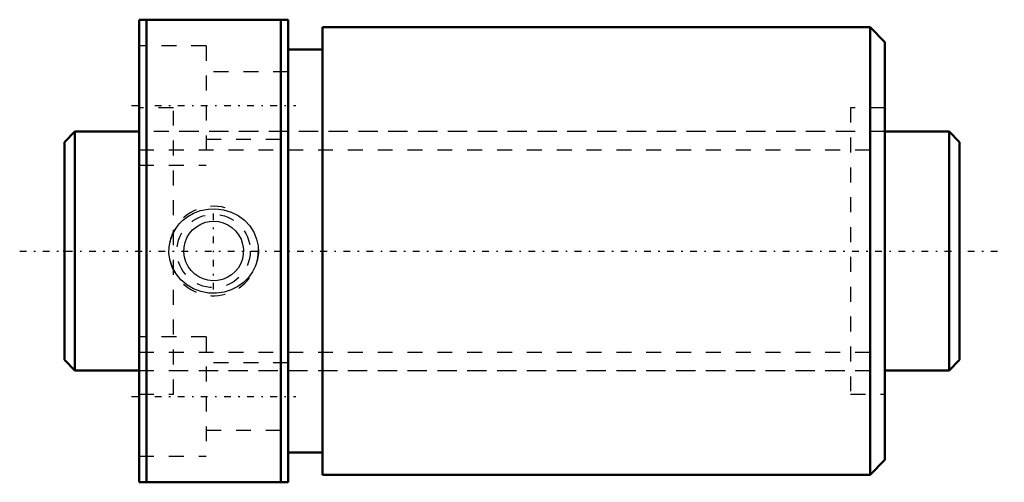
# Model space of a CAD drawing. Header units: millimetres. Extents: x -3 to 63, y -15.5 to 15.5.
import ezdxf

# ---------------------------------------------------------------- set-up
doc = ezdxf.new("R2010")
doc.units = ezdxf.units.MM
doc.linetypes.add('Center', pattern=[1.5, 0.45, -0.5, 0.05, -0.5])
doc.linetypes.add('Dashed', pattern=[2, 1, -1])
for name, color, linetype, lineweight in [('2d ConnectionPoints', 7, 'Continuous', 50), ('AM_0', 7, 'Continuous', 50), ('AM_5', 3, 'Continuous', 25), ('AM_7', 7, 'Center', 25), ('AM_9', 6, 'Dashed', 25)]:
    doc.layers.add(name, color=color, linetype=linetype, lineweight=lineweight)

# ---------------------------------------------------------------- blocks, each defined once
blk = doc.blocks.new('1_DK_1605_4RR0Nut_0_in_DK1605_4RRG1_60LC0_000_4')
at = {"layer": 'AM_0'}
for p, q in [((5, 15.5), (15, 15.5)), ((5, -15.5), (5, 15.5)), ((5.5, 15.5), (5.5, -15.5)), ((14.5, -15.5), (14.5, 15.5)), ((15, -15.5), (15, 15.5)), ((17.3, 15), (17.3, -15)), ((54, 15), (17.3, 15)), ((54, 15), (54, -15)), ((55, 14), (54, 15)), ((55, 14), (55, -14)), ((17.3, 13.5), (15, 13.5)), ((15, -13.5), (17.3, -13.5)), ((54, -15), (55, -14)), ((17.3, -15), (54, -15)), ((15, -15.5), (5, -15.5))]:
    blk.add_line(p, q, dxfattribs=at)
at = {"layer": 'AM_5', "linetype": 'Dashed'}
blk.add_arc((10, 0), 3, 75, 15, dxfattribs=at)
at = {"layer": 'AM_7'}
for p, q in [((4.5, 9.75), (15.5, 9.75)), ((10, -2.581), (10, 2.581)), ((4.5, -9.75), (15.5, -9.75))]:
    blk.add_line(p, q, dxfattribs=at)
at = {"layer": 'AM_9'}
for p, q in [((9.5, 13.75), (5, 13.75)), ((9.5, 13.75), (9.5, 5.75)), ((15, 12), (9.5, 12)), ((7.3, 9.6), (5, 9.6)), ((7.3, -9.6), (7.3, 9.6)), ((52.7, 9.6), (52.7, -9.6)), ((55, 9.6), (52.7, 9.6)), ((52.7, 8), (7.3, 8)), ((9.5, 7.5), (15, 7.5)), ((5, 5.75), (9.5, 5.75)), ((9.5, -5.75), (5, -5.75)), ((9.5, -5.75), (9.5, -13.75)), ((15, -7.5), (9.5, -7.5)), ((7.3, -8), (52.7, -8)), ((5, -9.6), (7.3, -9.6)), ((52.7, -9.6), (55, -9.6)), ((9.5, -12), (15, -12)), ((5, -13.75), (9.5, -13.75))]:
    blk.add_line(p, q, dxfattribs=at)
for points in [[(7.936, 2.057), (8.278, 2.32), (8.653, 2.533), (9.128, 2.712), (9.625, 2.813), (10.149, 2.832), (10.669, 2.764), (11.175, 2.608), (11.646, 2.369), (12.063, 2.057), (12.418, 1.677), (12.687, 1.259), (12.878, 0.799), (12.978, 0.341), (12.997, -0.127), (12.938, -0.574), (12.805, -1.004), (12.603, -1.407), (12.339, -1.774), (12.006, -2.107), (11.624, -2.383), (11.18, -2.606), (10.704, -2.756), (10.19, -2.829), (9.67, -2.818), (9.151, -2.719), (8.656, -2.534), (8.203, -2.269), (7.803, -1.929), (7.481, -1.538), (7.234, -1.097), (7.079, -0.644), (7.006, -0.172), (7.015, 0.282), (7.101, 0.728), (7.258, 1.148), (7.48, 1.538), (7.693, 1.811), (7.936, 2.057)], [(10, 2), (10.33, 1.972), (10.65, 1.891), (10.952, 1.759), (11.227, 1.579), (11.473, 1.353), (11.678, 1.088), (11.838, 0.788), (11.945, 0.464), (11.995, 0.133), (11.99, -0.202), (11.93, -0.524), (11.819, -0.831), (11.658, -1.118), (11.453, -1.374), (11.202, -1.598), (10.916, -1.778), (10.602, -1.907), (10.27, -1.982), (9.938, -1.999), (9.608, -1.961), (9.295, -1.871), (9.001, -1.733), (8.729, -1.544), (8.492, -1.314), (8.292, -1.04), (8.14, -0.736), (8.043, -0.412), (8.001, -0.076), (8.016, 0.254), (8.085, 0.576), (8.204, 0.88), (8.371, 1.16), (8.586, 1.415), (8.841, 1.63), (9.134, 1.802), (9.452, 1.924), (9.723, 1.981), (10, 2)]]:
    blk.add_lwpolyline(points, dxfattribs=at)
blk.add_circle((10, 0), 2.458, dxfattribs=at)
blk = doc.blocks.new('2_DK_1605_4RR06000_Shaft_0_in_DK1605_4RRG1_60LC0_000_4')
at = {"layer": 'AM_0'}
for p, q in [((0.7, 8), (0, 7.3)), ((5, 8), (0.7, 8)), ((0.7, 8), (0.7, -8)), ((59.3, 8), (55, 8)), ((60, 7.3), (59.3, 8)), ((59.3, 8), (59.3, -8)), ((0, 7.3), (0, -7.3)), ((60, 7.3), (60, -7.3)), ((0, -7.3), (0.7, -8)), ((59.3, -8), (60, -7.3)), ((0.7, -8), (5, -8)), ((55, -8), (59.3, -8))]:
    blk.add_line(p, q, dxfattribs=at)
at = {"layer": 'AM_5', "linetype": 'Dashed'}
for p, q in [((5, 6.773), (55, 6.773)), ((5, -6.773), (55, -6.773))]:
    blk.add_line(p, q, dxfattribs=at)
at = {"layer": 'AM_7'}
blk.add_line((-3, 0), (63, 0), dxfattribs=at)
at = {"layer": 'AM_9'}
for p, q in [((55, 8), (5, 8)), ((5, -8), (55, -8))]:
    blk.add_line(p, q, dxfattribs=at)

msp = doc.modelspace()

# ---------------------------------------------------------------- linework, layer by layer
at = {"layer": '2d ConnectionPoints'}
for p in [(0, 0), (5, 0)]:
    msp.add_point(p, dxfattribs=at)

# ---------------------------------------------------------------- block references
for name in ['1_DK_1605_4RR0Nut_0_in_DK1605_4RRG1_60LC0_000_4', '2_DK_1605_4RR06000_Shaft_0_in_DK1605_4RRG1_60LC0_000_4']:
    msp.add_blockref(name, (0, 0))

doc.saveas('drawing.dxf')
